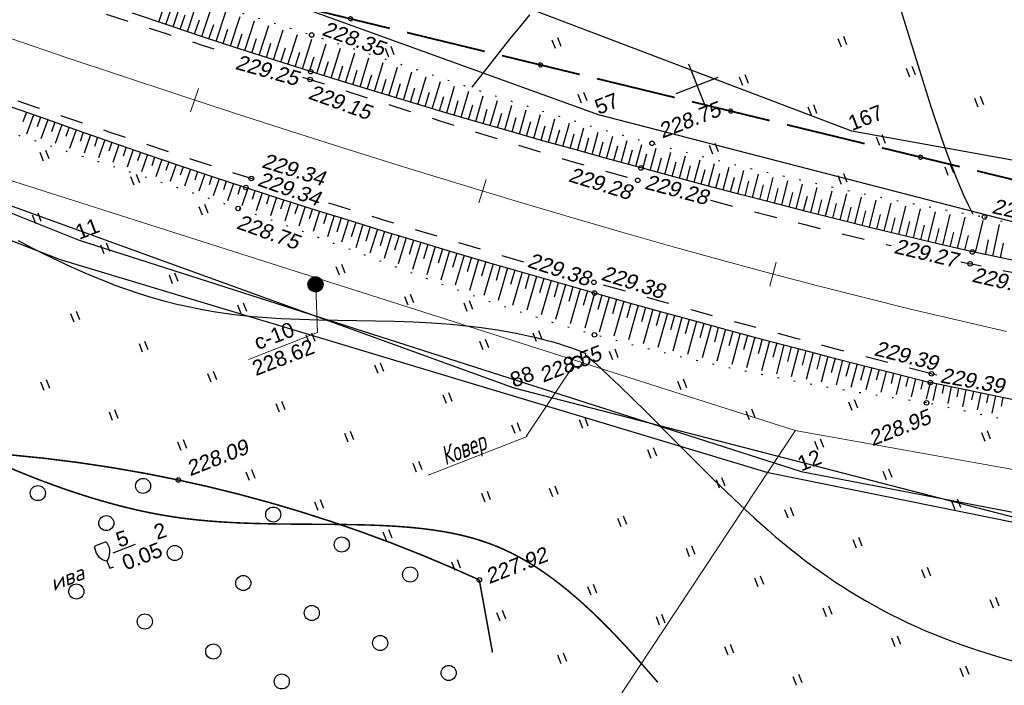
# Model space of a CAD drawing. Header units: millimetres. Extents: x -10 to 1169, y 1 to 1686.
# Tile 161 of 224: x 405 to 470, y 1103 to 1148. Entities that reach past the tile are written whole.
import ezdxf
from ezdxf.enums import TextEntityAlignment as Align
from ezdxf.lldxf.tags import DXFTag

# ---------------------------------------------------------------- set-up
doc = ezdxf.new("R2010")
doc.units = ezdxf.units.MM
for name, pattern in [('ADOT1', [1, 0, -1]), ('AHIDDEN1', [2, 0.5, -1.5]), ('AHIDDEN2', [3, 1.5, -1.5]), ('CONTI', [0]), ('PHANTOM2', [1.25, 0.625, -0.125, 0.125, -0.125, 0.125, -0.125])]:
    doc.linetypes.add(name, pattern=pattern)
for name, color, linetype in [('CONTURS', 7, 'Continuous'), ('COORDS', 7, 'Continuous'), ('GPR_PICK', 7, 'Continuous'), ('IZOLINES', 32, 'Continuous'), ('PDIGIT', 170, 'Continuous'), ('PICKETS', 7, 'Continuous'), ('ОБЪЕКТЫ_АВТОДОРОГ', 7, 'Continuous'), ('ПИКЕТЫ2', 4, 'Continuous'), ('УЧАСТКИ', 7, 'Continuous')]:
    doc.layers.add(name, color=color, linetype=linetype)
doc.layers.add('СВЯЗЬ', color=170, linetype='Связь', lineweight=30)
doc.styles.add('GPR', font='isocpeui.ttf', dxfattribs={"width": 0.8})
doc.styles.add('ITALICC', font='isocpeui.ttf', dxfattribs={"height": 2})
doc.styles.get("Standard").update_dxf_attribs({"font": 'arial.ttf'})
tags = doc.linetypes.add('газ', pattern='A,42.7,-5.08,["Г",Standard,S=2.54,R=0,X=-2.54,Y=-1.27],-3.81', length=51.59).pattern_tags.tags
tags[6] = DXFTag(74, 10)
doc.linetypes.add('Связь', pattern='A,12.5,[130,ltypeshp.shx,S=1,R=-30,X=0,Y=0.9],1,[130,ltypeshp.shx,S=1,R=-30,X=0,Y=0.9],1,[130,ltypeshp.shx,S=1,R=-30,X=0,Y=0.9],4.5', length=19)

# ---------------------------------------------------------------- blocks, each defined once
blk = doc.blocks.new('372')
at = {"layer": 'CONTURS'}
blk.add_circle((0, 0), 1, dxfattribs=at)
blk = doc.blocks.new('390_2')
at = {"layer": 'CONTURS', "color": 7}
for p, q in [((0.7, 3.47), (-0.69, 3.47)), ((0, 1.06), (0, 0.03)), ((0.02, 0), (0.58, 0))]:
    blk.add_line(p, q, dxfattribs=at)
at = {"layer": 'CONTURS', "color": 7, "linetype": 'Continuous'}
for centre, radius, start, end in [((1.01, 2.72), 1.95, 167.2459, 239.376), ((-19.94, 7.46), 19.52, 347.2459, 347.6983), ((-0.65, 3.26), 0.22, 101.9408, 167.6983), ((-0.69, 3.45), 0.0195, 90, 101.9408), ((-1.01, 2.72), 1.95, 300.624, 12.7541), ((0.65, 3.26), 0.22, 12.3017, 76.9673), ((19.94, 7.46), 19.52, 192.3017, 192.7541)]:
    blk.add_arc(centre, radius, start, end, dxfattribs=at)
blk = doc.blocks.new('401')
at = {"layer": 'CONTURS'}
for p, q in [((0, 0), (0, 1.2)), ((0.8, 0), (0.8, 1.2))]:
    blk.add_line(p, q, dxfattribs=at)
blk = doc.blocks.new('133')
at = {"layer": 'CONTURS', "color": 7, "linetype": 'Continuous', "const_width": 0.2}
for points in [[(-11, 0), (-2, 0)], [(0, 0), (9, 0)]]:
    blk.add_lwpolyline(points, dxfattribs=at)
at = {"layer": 'CONTURS', "color": 7, "linetype": 'Continuous', "const_width": 0.5}
blk.add_lwpolyline([(-6.79, 0, 1), (-6.29, 0, 1)], format="xyb", close=True, dxfattribs=at)
blk = doc.blocks.new('пкк')
at = {"layer": 'ОБЪЕКТЫ_АВТОДОРОГ', "lineweight": 15, "ltscale": 200}
blk.add_line((-0.011, -0.822), (-0.008, 0.805), dxfattribs=at)

msp = doc.modelspace()

# ---------------------------------------------------------------- hatches: boundary and pattern name
at = {"layer": 'ПИКЕТЫ2'}
h = msp.add_hatch(dxfattribs=at)
h.set_pattern_fill('ANSI31', color=0, scale=0.01, angle=21.3494687, style=0)
h.set_pattern_definition([(66.3494687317, (-1889688.580394, -1324986.67317), (-0.0290832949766, 0.0127367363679), [])])
h.paths.add_polyline_path([(424.57511, 1130.16514, 1), (423.64373, 1129.80108, 1)])

# ---------------------------------------------------------------- linework, layer by layer
at = {"color": 0}
msp.add_circle((424.10942, 1129.98311), 0.5, dxfattribs=at)
at = {"linetype": 'Continuous', "lineweight": 40}
msp.add_circle((441.43876, 1124.85916), 0.36213, dxfattribs=at)
at = {"layer": 'CONTURS', "lineweight": -2}
for p, q in [((413.73226, 1147.35671), (414.35681, 1149.20804)), ((414.67993, 1147.03745), (415.30832, 1148.91185)), ((414.2061, 1147.19708), (414.52485, 1148.14492)), ((415.62841, 1146.72061), (416.26089, 1148.61555)), ((416.57689, 1146.40376), (417.21318, 1148.3192)), ((415.15417, 1146.87903), (415.4714, 1147.82738)), ((416.10265, 1146.56219), (416.41857, 1147.51097)), ((417.52662, 1146.09071), (418.16379, 1148.02318)), ((418.47653, 1145.7782), (419.11503, 1147.72696)), ((417.05175, 1146.24724), (417.36594, 1147.1966)), ((418.00158, 1145.93445), (418.31382, 1146.88446)), ((419.42708, 1145.46761), (420.06457, 1147.42954)), ((420.37859, 1145.16001), (421.01556, 1147.13159)), ((421.33011, 1144.85241), (421.96586, 1146.83213)), ((418.95181, 1145.6229), (419.262, 1146.57358)), ((419.90284, 1145.31381), (420.21106, 1146.26512)), ((422.28322, 1144.54979), (422.91378, 1146.53186)), ((423.2365, 1144.24768), (423.86262, 1146.23072)), ((420.85435, 1145.00621), (421.16094, 1145.95805)), ((421.80667, 1144.7011), (422.11112, 1145.65363)), ((424.19045, 1143.94772), (424.80876, 1145.92472)), ((425.14531, 1143.65067), (425.75639, 1145.61823)), ((422.75986, 1144.39874), (423.06198, 1145.35201)), ((423.71347, 1144.0977), (424.01327, 1145.05171)), ((426.10036, 1143.35422), (426.70227, 1145.30772)), ((427.0565, 1143.06131), (427.6492, 1144.99499)), ((424.66788, 1143.79919), (424.96543, 1144.7539)), ((425.62283, 1143.50244), (425.91837, 1144.45777)), ((428.01264, 1142.7684), (428.59595, 1144.6811)), ((428.96984, 1142.47898), (429.54086, 1144.36542)), ((426.57843, 1143.20776), (426.87219, 1144.16364)), ((427.53457, 1142.91485), (427.82695, 1143.87116)), ((428.49124, 1142.62369), (428.78196, 1143.5805)), ((429.9272, 1142.19009), (430.48658, 1144.04948)), ((430.88525, 1141.90348), (431.43134, 1143.7331)), ((429.44852, 1142.33453), (429.73743, 1143.29189)), ((430.40622, 1142.04678), (430.69328, 1143.0047)), ((431.84377, 1141.61847), (432.37704, 1143.41637)), ((432.80264, 1141.33462), (433.32249, 1143.10094)), ((431.36451, 1141.76098), (431.6497, 1142.71945)), ((432.32321, 1141.47655), (432.60657, 1142.43556)), ((433.76228, 1141.05338), (434.26918, 1142.78595)), ((434.72194, 1140.77223), (435.21576, 1142.47204)), ((433.28246, 1141.194), (433.56404, 1142.15354)), ((434.24211, 1140.9128), (434.52201, 1141.87283)), ((435.68263, 1140.4946), (436.16456, 1142.16126)), ((436.64332, 1140.21698), (437.11349, 1141.85043)), ((404.96075, 1141.39051), (404.72925, 1140.73905)), ((405.43181, 1141.22287), (404.97306, 1139.93016)), ((405.90295, 1141.05547), (405.67573, 1140.41415)), ((435.20229, 1140.63342), (435.48067, 1141.59389)), ((436.16298, 1140.35579), (436.44018, 1141.3166)), ((437.12404, 1140.07947), (437.3998, 1141.0407)), ((437.60476, 1139.94196), (438.06331, 1141.54585)), ((438.56645, 1139.66783), (439.01407, 1141.24218)), ((406.3741, 1140.88807), (405.92397, 1139.61548)), ((406.84555, 1140.72156), (406.62262, 1140.0903)), ((407.31701, 1140.55504), (406.8754, 1139.30262)), ((407.78847, 1140.38852), (407.56982, 1139.76734)), ((438.08561, 1139.8049), (438.35979, 1140.76657)), ((439.04752, 1139.53155), (439.32012, 1140.49368)), ((439.52859, 1139.39527), (439.96561, 1140.94325)), ((440.49124, 1139.1245), (440.91935, 1140.64921)), ((441.45405, 1138.85434), (441.8731, 1140.35654)), ((408.25992, 1140.222), (407.82694, 1138.98971)), ((408.73181, 1140.05671), (408.51739, 1139.44509)), ((409.2037, 1139.89142), (408.77898, 1138.67722)), ((409.67566, 1139.72633), (409.46534, 1139.12368)), ((440.00991, 1139.25989), (440.28093, 1140.22246)), ((440.97264, 1138.98942), (441.24216, 1139.95241)), ((441.93582, 1138.72056), (442.20398, 1139.68394)), ((442.4176, 1138.58679), (442.83084, 1140.07466)), ((443.38114, 1138.31925), (443.78864, 1139.79276)), ((410.14762, 1139.56124), (409.73107, 1138.36486)), ((410.61989, 1139.39703), (410.41354, 1138.80275)), ((411.09216, 1139.23283), (410.68332, 1138.05207)), ((411.56471, 1139.06947), (411.36202, 1138.48249)), ((442.89937, 1138.45302), (443.16645, 1139.41669)), ((443.8633, 1138.18689), (444.12906, 1139.15093)), ((444.34547, 1138.05452), (444.74872, 1139.52207)), ((445.30987, 1137.79008), (445.71029, 1139.25524)), ((446.27482, 1137.52765), (446.67249, 1138.99318)), ((412.03727, 1138.9061), (411.63534, 1137.73894)), ((412.50995, 1138.74308), (412.31068, 1138.16263)), ((412.98263, 1138.58006), (412.58748, 1137.42543)), ((413.45589, 1138.41874), (413.25951, 1137.84328)), ((444.82767, 1137.9223), (445.09196, 1138.88674)), ((445.79234, 1137.65886), (446.05509, 1138.62373)), ((446.75745, 1137.39703), (447.01862, 1138.36232)), ((447.24009, 1137.2664), (447.63733, 1138.73898)), ((448.2057, 1137.00641), (448.60181, 1138.48583)), ((413.92915, 1138.25741), (413.53877, 1137.11023)), ((414.40241, 1138.09608), (414.20843, 1137.52435)), ((414.87566, 1137.93476), (414.49015, 1136.79499)), ((415.34958, 1137.77536), (415.15758, 1137.20561)), ((447.7229, 1137.13641), (447.98244, 1138.10214)), ((448.68879, 1136.87748), (448.94672, 1137.84365)), ((449.17189, 1136.74856), (449.56891, 1138.2401)), ((450.13817, 1136.49107), (450.53554, 1137.99449)), ((451.10525, 1136.23661), (451.50489, 1137.75584)), ((415.82349, 1137.61596), (415.44102, 1136.47675)), ((416.29754, 1137.45698), (416.10693, 1136.88716)), ((416.77159, 1137.298), (416.39163, 1136.15793)), ((417.24607, 1137.14029), (417.05638, 1136.56876)), ((449.65503, 1136.61981), (449.91141, 1137.58639)), ((450.62171, 1136.36384), (450.87667, 1137.33079)), ((451.58879, 1136.10939), (451.84262, 1137.07664)), ((452.07234, 1135.98216), (452.47455, 1137.5185)), ((453.04017, 1135.73058), (453.44455, 1137.28638)), ((454.00815, 1135.47952), (454.41585, 1137.05766)), ((417.72054, 1136.98257), (417.34178, 1135.83655)), ((418.19548, 1136.82625), (418.00591, 1136.25048)), ((418.67041, 1136.66993), (418.29091, 1135.51286)), ((419.14546, 1136.51394), (418.95535, 1135.93195)), ((452.55625, 1135.85637), (452.80866, 1136.82399)), ((453.52416, 1135.60505), (453.775, 1136.57308)), ((454.97663, 1135.23045), (455.38711, 1136.83189)), ((455.94548, 1134.9828), (456.36037, 1136.61171)), ((456.9146, 1134.73623), (457.33306, 1136.39223)), ((419.6205, 1136.35795), (419.23959, 1135.18707)), ((420.09629, 1136.20423), (419.9043, 1135.61204)), ((420.57207, 1136.05051), (420.18503, 1134.85264)), ((421.04785, 1135.89679), (420.85281, 1135.29111)), ((421.52364, 1135.74307), (421.13049, 1134.5182)), ((454.49239, 1135.35499), (454.7416, 1136.32344)), ((455.46105, 1135.10662), (455.70861, 1136.0755)), ((456.43004, 1134.85952), (456.67594, 1135.82881)), ((457.88432, 1134.49199), (458.30838, 1136.18056)), ((458.85408, 1134.24793), (459.28311, 1135.96901)), ((459.82465, 1134.0071), (460.26045, 1135.76409)), ((421.99994, 1135.59097), (421.80097, 1134.96874)), ((422.47625, 1135.43887), (422.07352, 1134.1748)), ((422.95275, 1135.28742), (422.74856, 1134.64429)), ((423.42926, 1135.13596), (423.0152, 1133.82751)), ((457.39946, 1134.61411), (457.64374, 1135.58382)), ((458.3692, 1134.36996), (458.61192, 1135.34006)), ((459.33936, 1134.12752), (459.58067, 1135.09797)), ((460.79521, 1133.76627), (461.23812, 1135.56086)), ((461.76645, 1133.52814), (462.21578, 1135.36246)), ((462.73785, 1133.29072), (463.19486, 1135.16786)), ((423.90598, 1134.98516), (423.69595, 1134.31909)), ((424.3827, 1134.83435), (423.95666, 1133.47854)), ((424.85988, 1134.68505), (424.64307, 1133.99296)), ((425.33707, 1134.53575), (424.89586, 1133.12319)), ((460.30993, 1133.88669), (460.5501, 1134.85742)), ((461.28083, 1133.6472), (461.51959, 1134.61828)), ((463.7097, 1133.05509), (464.17364, 1134.97578)), ((464.68193, 1132.82109), (465.15467, 1134.78969)), ((465.65438, 1132.58798), (466.13521, 1134.60381)), ((466.62744, 1132.35739), (467.11922, 1134.42605)), ((425.81426, 1134.38644), (425.51693, 1133.43167)), ((426.29145, 1134.23714), (425.83519, 1132.76778)), ((426.7692, 1134.08966), (426.47358, 1133.13435)), ((427.24696, 1133.94218), (426.77434, 1132.40983)), ((427.72478, 1133.79492), (427.4309, 1132.83908)), ((462.25215, 1133.40943), (462.48938, 1134.38088)), ((463.22378, 1133.1729), (463.45944, 1134.14474)), ((464.19582, 1132.93809), (464.42996, 1133.91029)), ((467.81115, 1132.10143), (468.3139, 1134.22292)), ((468.96528, 1131.84165), (469.40455, 1133.94405)), ((428.2026, 1133.64766), (427.71316, 1132.05088)), ((428.68071, 1133.50134), (428.38856, 1132.54497)), ((429.15882, 1133.35501), (428.65249, 1131.69205)), ((429.63724, 1133.20969), (429.34676, 1132.25281)), ((465.16816, 1132.70454), (465.40091, 1133.67707)), ((466.14091, 1132.47269), (466.37256, 1133.44549)), ((467.11396, 1132.2421), (467.3449, 1133.21507)), ((430.11565, 1133.06437), (429.592, 1131.33439)), ((430.59411, 1132.91917), (430.30522, 1131.96181)), ((431.07256, 1132.77398), (430.53181, 1130.9766)), ((431.55153, 1132.63049), (431.26411, 1131.67268)), ((432.0305, 1132.48699), (431.47263, 1130.62331)), ((468.47585, 1131.94391), (468.68037, 1132.92277)), ((469.45471, 1131.73939), (469.65923, 1132.71825)), ((432.50946, 1132.3435), (432.22335, 1131.3853)), ((432.98843, 1132.2), (432.41405, 1130.27174)), ((433.46774, 1132.05764), (433.183, 1131.09904)), ((433.94704, 1131.91528), (433.35671, 1129.92237)), ((434.42652, 1131.77351), (434.14317, 1130.81449)), ((434.906, 1131.63173), (434.30175, 1129.58155)), ((435.3856, 1131.49035), (435.10359, 1130.53094)), ((435.86519, 1131.34898), (435.24709, 1129.24061)), ((436.34514, 1131.20881), (436.0644, 1130.24903)), ((436.8251, 1131.06865), (436.19544, 1128.91121)), ((437.30505, 1130.92849), (437.02546, 1129.96837)), ((437.785, 1130.78832), (437.14509, 1128.58604)), ((438.26532, 1130.64941), (437.98695, 1129.68893)), ((438.74563, 1130.5105), (438.09666, 1128.26557)), ((439.22602, 1130.37184), (438.94892, 1129.411)), ((439.70641, 1130.23317), (439.0526, 1127.96072)), ((440.18697, 1130.0951), (439.91114, 1129.13389)), ((440.66752, 1129.95703), (440.00887, 1127.65576)), ((441.14831, 1129.81976), (440.87375, 1128.85819)), ((441.6291, 1129.68249), (440.97031, 1127.36981)), ((442.10989, 1129.54523), (441.83658, 1128.58331)), ((442.59068, 1129.40798), (441.93379, 1127.09012)), ((443.07188, 1129.27216), (442.79978, 1128.30989)), ((443.55308, 1129.13633), (442.89838, 1126.8159)), ((444.03428, 1129.00051), (443.76331, 1128.03792)), ((444.51548, 1128.86469), (443.8673, 1126.55688)), ((444.99699, 1128.72999), (444.72727, 1127.76705)), ((445.47851, 1128.59529), (444.83681, 1126.29809)), ((445.96015, 1128.46104), (445.69175, 1127.49773)), ((446.44179, 1128.3268), (445.80955, 1126.05168)), ((446.92361, 1128.1932), (446.65658, 1127.22951)), ((447.40543, 1128.0596), (446.78257, 1125.8052)), ((447.88751, 1127.92694), (447.62185, 1126.96287)), ((448.36959, 1127.79428), (447.75801, 1125.56895)), ((448.85172, 1127.66178), (448.58741, 1126.69734)), ((449.33384, 1127.52929), (448.73426, 1125.33524)), ((449.81635, 1127.39821), (449.55333, 1126.43342)), ((450.29887, 1127.26712), (449.71192, 1125.10885)), ((450.78138, 1127.13604), (450.51954, 1126.17093)), ((451.26389, 1127.00496), (450.69097, 1124.88799)), ((451.74675, 1126.87515), (451.4862, 1125.90969)), ((452.2296, 1126.74534), (451.6715, 1124.67131)), ((452.71254, 1126.61584), (452.45334, 1125.65002)), ((453.19548, 1126.48634), (452.65399, 1124.46314)), ((453.67863, 1126.35764), (453.4208, 1125.39145)), ((454.16178, 1126.22894), (453.63697, 1124.25625)), ((454.64514, 1126.10102), (454.38869, 1125.13447)), ((455.1285, 1125.97311), (454.62254, 1124.06085)), ((455.61195, 1125.84551), (455.35684, 1124.8786)), ((456.0954, 1125.71792), (455.60809, 1123.86545)), ((456.57917, 1125.59159), (456.32535, 1124.62434)), ((457.06295, 1125.46525), (456.59597, 1123.68119)), ((457.54673, 1125.33892), (457.29408, 1124.37136)), ((458.0305, 1125.21259), (457.58408, 1123.49865)), ((458.51465, 1125.08769), (458.26327, 1124.1198)), ((458.9988, 1124.96279), (458.57445, 1123.3241)), ((459.48299, 1124.83804), (459.23292, 1123.86981)), ((459.96718, 1124.71329), (459.56566, 1123.15429)), ((460.45161, 1124.5895), (460.20289, 1123.62093)), ((460.93604, 1124.46571), (460.55815, 1122.9895)), ((461.42064, 1124.34255), (461.23789, 1123.62676)), ((461.90523, 1124.21939), (461.55213, 1122.83246)), ((462.38995, 1124.0967), (462.21962, 1123.42582)), ((462.87466, 1123.97402), (462.54648, 1122.67743)), ((463.35966, 1123.85245), (463.20219, 1123.22887)), ((463.84465, 1123.73088), (463.54298, 1122.53317)), ((464.32965, 1123.6093), (464.18537, 1123.03518)), ((464.81464, 1123.48773), (464.53922, 1122.38896)), ((465.22005, 1123.40331), (464.99023, 1122.29787)), ((465.70959, 1123.30153), (465.5943, 1122.74703)), ((466.19912, 1123.19976), (465.96781, 1122.08719)), ((466.68865, 1123.09798), (466.57263, 1122.53992)), ((467.17818, 1122.99621), (466.9454, 1121.87652)), ((467.66772, 1122.89443), (467.55095, 1122.33281)), ((468.15725, 1122.79266), (467.92298, 1121.66584)), ((468.64678, 1122.69088), (468.52928, 1122.12569)), ((469.13631, 1122.58911), (468.90056, 1121.45517)), ((469.62584, 1122.48734), (469.5076, 1121.91858))]:
    msp.add_line(p, q, dxfattribs=at)
at = {"layer": 'CONTURS', "color": 1, "linetype": 'газ', "lineweight": 15}
for p, q in [((387.7894, 1142.0174), (455.8683, 1120.29855)), ((455.8683, 1120.29855), (545.30849, 1104.26231))]:
    msp.add_line(p, q, dxfattribs=at)
at = {"layer": 'CONTURS', "linetype": 'CONTI', "lineweight": 15}
for p, q in [((424.23913, 1126.79848), (424.13193, 1129.83182)), ((419.67159, 1125.01312), (424.23913, 1126.79848)), ((441.19169, 1124.6159), (438.06193, 1119.89817))]:
    msp.add_line(p, q, dxfattribs=at)
at = {"layer": 'CONTURS', "color": 0, "linetype": 'CONTI', "lineweight": 15}
for p, q in [((455.86317, 1120.27153), (441.88027, 1099.14002)), ((438.11331, 1119.91363), (431.56608, 1117.35446))]:
    msp.add_line(p, q, dxfattribs=at)
at = {"layer": 'CONTURS', "linetype": 'ADOT1', "flags": 128}
for points in [[(377.76869, 1162.51441), (378.80038, 1162.09732), (381.2259, 1161.13156), (383.65594, 1160.1788), (386.09051, 1159.23904), (388.5296, 1158.31228), (390.97323, 1157.39852), (393.42137, 1156.49776), (395.87405, 1155.61), (398.33125, 1154.73524), (400.79297, 1153.87347), (403.08302, 1153.09033), (405.37961, 1152.32595), (407.68161, 1151.5771), (409.98788, 1150.84053), (412.2973, 1150.11298), (414.60872, 1149.39121), (416.92101, 1148.67198), (419.23305, 1147.95202), (421.54368, 1147.2281), (423.85179, 1146.49697), (426.10214, 1145.76914), (428.34871, 1145.02719), (430.59317, 1144.27733), (432.83719, 1143.52574), (435.08243, 1142.77864), (437.33056, 1142.04222), (439.58324, 1141.32268), (441.84213, 1140.62623), (444.1089, 1139.95907), (446.38522, 1139.32739), (448.56412, 1138.75333), (450.74817, 1138.19839), (452.93737, 1137.66257), (455.13173, 1137.14588), (457.33123, 1136.6483), (459.53588, 1136.16985), (461.74568, 1135.71053), (463.96063, 1135.27032), (466.18073, 1134.84924), (468.40598, 1134.44728)], [(464.56289, 1122.13423), (462.32891, 1122.45769), (460.10281, 1122.80947), (457.8846, 1123.18955), (455.67426, 1123.59795), (453.47182, 1124.03465), (451.27725, 1124.49967), (449.09057, 1124.993), (446.91177, 1125.51463), (444.74086, 1126.06458), (442.57783, 1126.64284), (440.17949, 1127.33906), (437.79889, 1128.09822), (435.43261, 1128.90844), (433.07728, 1129.75783), (430.72949, 1130.63454), (428.38585, 1131.52667), (426.04297, 1132.42237), (423.69746, 1133.30974), (421.34592, 1134.17693), (418.98497, 1135.01205), (416.78241, 1135.76319), (414.57597, 1136.50319), (412.36676, 1137.23521), (410.15588, 1137.96242), (407.94444, 1138.68796), (405.73354, 1139.415), (403.52429, 1140.1467), (401.31781, 1140.88622), (399.11518, 1141.63671), (396.91752, 1142.40135), (394.49315, 1143.25957), (392.07169, 1144.12607), (389.65315, 1145.00083), (387.23752, 1145.88385), (384.82482, 1146.77513), (382.41503, 1147.67468), (380.00815, 1148.5825), (377.6042, 1149.49857), (375.20316, 1150.42292), (372.80504, 1151.35552)], [(468.40598, 1134.44728), (470.86878, 1133.84075), (473.33349, 1133.24326), (475.8001, 1132.65482), (478.26862, 1132.07544), (480.73905, 1131.50511), (483.21138, 1130.94382), (485.68562, 1130.39159), (488.16176, 1129.84841), (490.63981, 1129.31428), (493.11976, 1128.7892), (495.41347, 1128.31234), (497.70909, 1127.84376), (500.0065, 1127.38321), (502.30557, 1126.93048), (504.60619, 1126.48532), (506.90824, 1126.0475), (509.2116, 1125.61679), (511.51614, 1125.19295), (513.82176, 1124.77577), (516.12833, 1124.36499), (518.41317, 1123.95862), (520.69847, 1123.54963), (522.98455, 1123.14206), (525.27173, 1122.73996), (527.56032, 1122.34739), (529.85066, 1121.96838), (532.14306, 1121.60698), (534.43785, 1121.26725), (536.73534, 1120.95323), (539.03586, 1120.66898), (541.78437, 1120.36363), (544.53611, 1120.0872), (547.2911, 1119.83969), (550.04933, 1119.62111), (552.81081, 1119.43144), (555.57552, 1119.2707), (558.34348, 1119.13888), (561.11468, 1119.03598), (563.88912, 1118.962), (566.66681, 1118.91694)]]:
    msp.add_lwpolyline(points, dxfattribs=at)
at = {"layer": 'CONTURS', "linetype": 'AHIDDEN2', "flags": 128}
for points in [[(420.07259, 1136.92081), (419.85442, 1136.99033), (417.49838, 1137.74933), (415.14437, 1138.51545), (412.79261, 1139.28902), (410.44332, 1140.07036), (408.09669, 1140.85979), (405.75294, 1141.65765), (403.41227, 1142.46424), (401.07491, 1143.2799), (398.74105, 1144.10494), (396.41091, 1144.9397), (394.1398, 1145.76364), (391.87177, 1146.59612), (389.60681, 1147.43713), (387.34493, 1148.28668), (385.08613, 1149.14476), (382.8304, 1150.01137), (380.57775, 1150.88652), (378.3955, 1151.74375)], [(404.55178, 1149.7749), (404.72541, 1149.71589), (407.09558, 1148.92223), (409.46903, 1148.13792), (411.84525, 1147.36164), (414.22373, 1146.59205), (416.60397, 1145.82782), (418.72361, 1145.15122)], [(423.2513, 1143.71237), (423.75021, 1143.55403), (425.91359, 1142.86592), (428.07671, 1142.17605), (430.2402, 1141.48677), (432.40466, 1140.8004), (434.57069, 1140.11928), (436.73892, 1139.44575), (438.90995, 1138.78212), (441.08438, 1138.13075), (443.26283, 1137.49396), (445.44591, 1136.87407), (445.71383, 1136.79998)], [(437.90888, 1131.45917), (435.71305, 1132.10581), (433.4409, 1132.78228), (431.17078, 1133.46566), (428.9028, 1134.15606), (426.63706, 1134.85362), (424.48068, 1135.52511)], [(450.27006, 1135.55725), (452.01534, 1135.09421), (454.21156, 1134.52385), (456.41098, 1133.96495), (458.61361, 1133.41752), (460.81944, 1132.88155), (462.21532, 1132.55012)], [(466.8414, 1131.4816), (467.45614, 1131.34242)], [(464.90026, 1124.05914), (462.65588, 1124.63555), (460.41336, 1125.21847), (458.17272, 1125.80792), (455.93395, 1126.40389), (453.69704, 1127.00638), (451.46201, 1127.61539), (449.22886, 1128.23093), (446.99757, 1128.85299), (444.76815, 1129.48157), (442.54061, 1130.11667), (442.30951, 1130.18328)]]:
    msp.add_lwpolyline(points, dxfattribs=at)
at = {"layer": 'CONTURS', "linetype": 'Continuous', "flags": 128}
for points in [[(467.60049, 1132.1268), (465.39763, 1132.64883), (463.19687, 1133.17853), (460.99821, 1133.7159), (458.80163, 1134.26095), (456.60715, 1134.81367), (454.41475, 1135.37407), (452.22445, 1135.94214), (450.03624, 1136.51788), (447.85013, 1137.1013), (445.6661, 1137.69239), (443.46808, 1138.29511), (441.27175, 1138.90495), (439.0773, 1139.52221), (436.8849, 1140.14716), (434.69475, 1140.78009), (432.50703, 1141.42126), (430.32194, 1142.07097), (428.13964, 1142.72949), (425.96034, 1143.39711), (423.78421, 1144.0741), (421.41758, 1144.82413), (419.05512, 1145.58785), (416.69642, 1146.36383), (414.34111, 1147.15063), (411.9888, 1147.94683)], [(403.9636, 1141.74536), (406.1753, 1140.95829), (408.38883, 1140.17647), (410.60462, 1139.40137), (412.8231, 1138.63444), (415.04469, 1137.87714), (417.26984, 1137.13091), (419.49896, 1136.39722), (421.79323, 1135.65597), (424.09125, 1134.92554), (426.39277, 1134.20543), (428.69751, 1133.49514), (431.00522, 1132.79416), (433.31563, 1132.10198), (435.62848, 1131.41811), (437.94351, 1130.74203), (440.26045, 1130.07325), (442.57905, 1129.41126), (444.79365, 1128.78617), (447.01032, 1128.16834), (449.22905, 1127.55776), (451.44984, 1126.95444), (453.67269, 1126.35838), (455.89762, 1125.76957), (458.1246, 1125.18802), (460.35365, 1124.61372), (462.58476, 1124.04669), (464.81794, 1123.48691)]]:
    msp.add_lwpolyline(points, dxfattribs=at)
at = {"layer": 'CONTURS', "linetype": 'Continuous'}
for points in [[(566.65983, 1117.23176), (538.8743, 1118.54973), (515.67292, 1122.09653), (492.20433, 1126.9862), (467.60049, 1132.1268)], [(565.8585, 1108.18738), (537.53268, 1109.61305), (513.28202, 1113.33916), (489.74754, 1118.304), (464.81794, 1123.48691)]]:
    msp.add_lwpolyline(points, dxfattribs=at)
at = {"layer": 'CONTURS', "linetype": 'AHIDDEN2'}
for points in [[(491.92553, 1126.27735), (491.68417, 1126.3255), (467.45614, 1131.34242)], [(464.90026, 1124.05914), (465.25969, 1123.98279)]]:
    msp.add_lwpolyline(points, dxfattribs=at)
at = {"layer": 'CONTURS', "linetype": 'ADOT1'}
msp.add_lwpolyline([(565.24543, 1106.0366), (537.50367, 1107.7947), (512.48493, 1112.15361), (489.727, 1116.71122), (464.56289, 1122.13423)], dxfattribs=at)
at = {"layer": 'CONTURS', "linetype": 'AHIDDEN1', "const_width": 0.1, "flags": 128}
msp.add_lwpolyline([(434.95467, 1110.4064), (433.00466, 1111.27435), (431.04511, 1112.09649), (429.07605, 1112.87282), (427.09745, 1113.60333), (425.10933, 1114.28803), (423.11168, 1114.92692), (421.1045, 1115.51999), (419.0878, 1116.06725), (417.06156, 1116.56869), (415.02581, 1117.02433), (412.83642, 1117.46122), (410.63613, 1117.84564), (408.42492, 1118.17758), (406.2028, 1118.45704), (403.96976, 1118.68402), (401.72581, 1118.85852), (399.47095, 1118.98054), (397.20518, 1119.05008), (394.92849, 1119.06714), (392.64089, 1119.03173)], dxfattribs=at)
at = {"layer": 'CONTURS'}
msp.add_lwpolyline([(410.71981, 1112.20719), (412.19835, 1112.76393)], dxfattribs=at)
at = {"layer": 'CONTURS', "linetype": 'AHIDDEN1', "const_width": 0.1}
msp.add_lwpolyline([(434.95467, 1110.4064), (435.8286, 1105.5991)], dxfattribs=at)
at = {"layer": 'COORDS', "lineweight": -2}
for p, q in [((449.92962, 1141.7661), (448.83746, 1144.56023)), ((447.98647, 1142.61708), (450.78061, 1143.70925))]:
    msp.add_line(p, q, dxfattribs=at)
at = {"layer": 'IZOLINES'}
for points in [[(467.65589, 1134.61351), (467.34989, 1135.21788), (467.06531, 1135.83242), (466.53858, 1137.07936), (466.34244, 1137.57696), (466.3545, 1137.553), (465.96015, 1138.59361), (465.5865, 1139.64173), (464.87895, 1141.75129), (464.20637, 1143.87211), (462.88979, 1148.12275)], [(438.28167, 1147.82494), (437.6147, 1147.02617), (436.95923, 1146.21802), (435.67081, 1144.58389), (434.45604, 1143.03532), (434.4549, 1143.03388), (434.4549, 1143.03388), (434.4549, 1143.03388), (434.45489, 1143.03388), (434.45489, 1143.03388), (434.45489, 1143.03387), (434.45489, 1143.03387)], [(404.41609, 1132.89789), (405.28262, 1132.43453), (406.15675, 1131.98594), (407.03866, 1131.55311), (407.92851, 1131.13718), (408.82643, 1130.73939), (409.73254, 1130.36108), (410.68805, 1129.9882), (410.69728, 1129.98474), (410.69728, 1129.98474), (410.69728, 1129.98473), (410.69729, 1129.98473), (410.69687, 1129.98449), (411.52941, 1129.68277), (412.36844, 1129.40016), (413.2139, 1129.13812), (414.06552, 1128.89767), (414.92292, 1128.67964), (415.7856, 1128.48464), (416.62969, 1128.31721), (417.47867, 1128.17151), (417.47932, 1128.1714), (417.47925, 1128.17109), (418.09736, 1128.07911), (418.71689, 1127.99767), (419.33762, 1127.92661), (419.95934, 1127.86531), (420.58184, 1127.81306), (421.20494, 1127.76907), (421.82849, 1127.7325), (423.07639, 1127.67802), (424.3249, 1127.64226), (426.82247, 1127.59779), (428.07125, 1127.5753), (429.3198, 1127.54412), (430.56782, 1127.4984), (431.81479, 1127.43265), (432.43769, 1127.39063), (433.06007, 1127.34168), (433.68176, 1127.28521), (434.30262, 1127.22059), (434.92246, 1127.14726), (435.54108, 1127.06461), (436.15822, 1126.97207), (436.77363, 1126.86902), (437.38698, 1126.75485), (437.99794, 1126.62891), (438.60609, 1126.49051), (439.21095, 1126.33889), (439.81196, 1126.17315), (440.19945, 1126.05758), (440.57157, 1125.93962), (440.56739, 1125.94099), (440.93063, 1125.81875), (441.29144, 1125.68969), (441.64751, 1125.55413), (441.99981, 1125.4113), (442.00014, 1125.41242)], [(441.96917, 1125.34646), (442.50621, 1124.87626), (443.03551, 1124.39743), (443.55908, 1123.91238), (444.21654, 1123.28971), (444.22687, 1123.27983), (444.22687, 1123.27983), (444.22688, 1123.27982), (444.22688, 1123.27981), (444.22591, 1123.28178), (445.1228, 1122.4112), (446.01153, 1121.53234), (447.77443, 1119.76008), (449.53631, 1117.98684), (450.42373, 1117.10674), (451.3191, 1116.23481), (452.22508, 1115.37403), (453.14421, 1114.5275), (454.07887, 1113.69844), (454.55274, 1113.29145), (455.03131, 1112.89004), (455.51481, 1112.49464), (456.00343, 1112.10566), (456.49735, 1111.72352), (456.99674, 1111.34863), (457.5017, 1110.98137), (458.01233, 1110.62214), (458.50155, 1110.28939), (458.99403, 1109.96566), (458.99298, 1109.96497), (459.52139, 1109.63134), (460.05482, 1109.30593), (460.59379, 1108.98991), (461.13813, 1108.6834), (461.68768, 1108.38647), (462.24223, 1108.09913), (462.80155, 1107.82134), (463.3654, 1107.55302), (463.93354, 1107.29405), (464.5057, 1107.04425), (465.08165, 1106.80345), (465.66113, 1106.57143), (466.24391, 1106.34794), (466.82976, 1106.13276), (467.41845, 1105.92561), (468.00978, 1105.72623), (469.1994, 1105.34969), (470.39719, 1105.0008)]]:
    msp.add_lwpolyline(points, dxfattribs=at)
at = {"layer": 'IZOLINES', "const_width": 0.1}
msp.add_lwpolyline([(403.94111, 1117.79606), (404.59757, 1117.5225), (405.25718, 1117.25673), (405.91995, 1116.99903), (406.58585, 1116.74968), (407.25488, 1116.50898), (407.92702, 1116.27725), (408.60224, 1116.05485), (409.28054, 1115.84218), (409.96187, 1115.63968), (410.64623, 1115.44788), (411.28527, 1115.27965), (412.23843, 1115.04925), (412.74248, 1114.93787), (413.12564, 1114.8583), (413.89442, 1114.7125), (414.66634, 1114.5854), (415.44097, 1114.4773), (416.21777, 1114.38734), (416.99617, 1114.31376), (417.77572, 1114.25457), (418.55604, 1114.20787), (419.33689, 1114.17187), (420.11806, 1114.14493), (421.68085, 1114.11205), (423.8889, 1114.09337), (423.85056, 1114.09382), (425.4508, 1114.08281), (427.05079, 1114.0582), (427.85053, 1114.03563), (428.64987, 1114.00322), (429.44854, 1113.95848), (430.24609, 1113.89874), (431.04193, 1113.82108), (431.83517, 1113.72232), (432.62464, 1113.599), (433.01756, 1113.52696), (433.40896, 1113.44736), (433.79855, 1113.35967), (434.18604, 1113.26341), (434.57107, 1113.15808), (434.95326, 1113.04323), (435.33223, 1112.91848), (435.67583, 1112.79545), (436.01506, 1112.66427), (436.01477, 1112.66428), (436.53234, 1112.44487), (437.04078, 1112.20576), (437.53979, 1111.94816), (438.02928, 1111.67339), (438.50933, 1111.38285), (438.98013, 1111.07788), (439.44194, 1110.75975), (439.89507, 1110.42961), (440.33989, 1110.08855), (440.77678, 1109.73754), (441.20613, 1109.37748), (441.62836, 1109.00921), (442.04389, 1108.6335), (442.45315, 1108.25104), (442.85658, 1107.8625), (443.64752, 1107.06959), (444.18466, 1106.50956), (444.6855, 1105.97335), (444.67824, 1105.98119), (445.22668, 1105.38043), (446.3063, 1104.1636), (446.77953, 1103.61941)], dxfattribs=at)
at = {"layer": 'PICKETS', "color": 7, "lineweight": -2}
for centre in [(423.85179, 1146.49697), (423.78421, 1144.0741), (423.75021, 1143.55403), (446.38522, 1139.32739), (445.6661, 1137.69239), (419.85442, 1136.99033), (419.49896, 1136.39722), (445.44591, 1136.87407), (418.98497, 1135.01205), (468.40598, 1134.44728), (467.60049, 1132.1268), (467.45614, 1131.34242), (442.54061, 1130.11667), (442.57905, 1129.41126), (442.57783, 1126.64284), (464.90026, 1124.05914), (464.81794, 1123.48691), (464.56289, 1122.13423), (415.02581, 1117.02433), (434.95467, 1110.4064)]:
    msp.add_circle(centre, 0.15, dxfattribs=at)
at = {"layer": 'ОБЪЕКТЫ_АВТОДОРОГ', "color": 0, "linetype": 'PHANTOM2', "lineweight": 15, "ltscale": 200}
msp.add_lwpolyline([(404.00964, 1146.23879), (407.59634, 1145.01954), (411.26425, 1143.78826), (414.98965, 1142.55362), (418.74885, 1141.32433), (422.51815, 1140.10909), (426.27557, 1138.91585), (430.00608, 1137.74966), (433.69639, 1136.61481), (437.33318, 1135.51562), (440.90318, 1134.45639), (444.39306, 1133.44143), (447.78953, 1132.47503), (451.0793, 1131.56152), (454.25845, 1130.70251), (457.3606, 1129.88893), (460.42877, 1129.10903), (463.50597, 1128.35106), (466.63522, 1127.60327), (469.85953, 1126.85392)], dxfattribs=at)
at = {"layer": 'СВЯЗЬ', "linetype": 'Связь', "lineweight": 30}
msp.add_lwpolyline([(616.9123, 1103.12252), (569.8256, 1099.02841), (568.28017, 1098.86239), (514.39182, 1105.28502), (454.08462, 1117.49511), (407.21441, 1131.60149), (298.78218, 1173.78217), (264.50484, 1188.19206), (215.39982, 1213.15052), (138.06869, 1251.95366), (98.97523, 1260.9492), (66.43231, 1260.92822), (10.51992, 1246.50892)], dxfattribs=at)
at = {"layer": 'УЧАСТКИ', "color": 6, "linetype": 'Continuous', "lineweight": -2}
for p, q in [((459.62893, 1140.13527), (381.14502, 1169.9637)), ((442.8463, 1141.20916), (378.65299, 1164.46547)), ((371.11758, 1147.8399), (408.45406, 1132.91963)), ((370.82267, 1147.18923), (437.24407, 1123.12892)), ((496.4083, 1127.34747), (442.8463, 1141.20916)), ((541.79955, 1125.26983), (459.62893, 1140.13527)), ((408.45406, 1132.91963), (456.26813, 1117.58424)), ((437.24407, 1123.12892), (492.95582, 1108.71174)), ((456.26813, 1117.58424), (511.87354, 1106.87264))]:
    msp.add_line(p, q, dxfattribs=at)

# ---------------------------------------------------------------- block references
at = {"layer": 'CONTURS', "lineweight": -2}
for name, p, xscale, yscale, zscale, rotation in [('133', (430.16587, 1146.66325), 0.5884778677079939, 0.5, 0.5884778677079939, 346.3523038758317), ('401', (440.00792, 1145.60302), 0.4999999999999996, 0.4999999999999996, 0.4999999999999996, 21.3494687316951), ('401', (458.9266, 1145.69798), 0.4999999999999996, 0.4999999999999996, 0.4999999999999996, 21.3494687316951), ('401', (428.95426, 1145.04025), 0.4999999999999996, 0.4999999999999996, 0.4999999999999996, 21.3494687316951), ('133', (442.74684, 1143.6085), 0.5884778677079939, 0.5, 0.5884778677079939, 346.3523038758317), ('401', (463.46061, 1143.71236), 0.4999999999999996, 0.4999999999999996, 0.4999999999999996, 21.3494687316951), ('401', (452.40696, 1143.14959), 0.4999999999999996, 0.4999999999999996, 0.4999999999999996, 21.3494687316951), ('401', (441.71895, 1141.98982), 0.4999999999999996, 0.4999999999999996, 0.4999999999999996, 21.3494687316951), ('133', (455.32781, 1140.55376), 0.5884778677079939, 0.5, 0.5884778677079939, 346.3523038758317), ('401', (467.99463, 1141.72673), 0.4999999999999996, 0.4999999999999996, 0.4999999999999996, 21.3494687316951), ('401', (456.94097, 1141.16397), 0.4999999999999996, 0.4999999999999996, 0.4999999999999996, 21.3494687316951), ('401', (461.47499, 1139.17834), 0.4999999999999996, 0.4999999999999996, 0.4999999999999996, 21.3494687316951), ('401', (450.42133, 1138.61558), 0.4999999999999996, 0.4999999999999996, 0.4999999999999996, 21.3494687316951), ('133', (467.90877, 1137.49901), 0.5884778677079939, 0.5, 0.5884778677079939, 346.3523038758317), ('401', (406.10486, 1138.14831), 0.4999999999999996, 0.4999999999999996, 0.4999999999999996, 21.3494687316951), ('401', (466.009, 1137.19271), 0.4999999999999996, 0.4999999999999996, 0.4999999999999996, 21.3494687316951), ('401', (412.09988, 1136.54646), 0.4999999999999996, 0.4999999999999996, 0.4999999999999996, 21.3494687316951), ('401', (458.93832, 1136.60688), 0.4999999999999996, 0.4999999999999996, 0.4999999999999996, 21.3494687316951), ('401', (416.6339, 1134.56083), 0.4999999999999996, 0.4999999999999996, 0.4999999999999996, 21.3494687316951), ('401', (405.58024, 1133.99807), 0.4999999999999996, 0.4999999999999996, 0.4999999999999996, 21.3494687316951), ('401', (410.11426, 1132.01244), 0.4999999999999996, 0.4999999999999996, 0.4999999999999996, 21.3494687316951), ('401', (425.70193, 1130.58958), 0.4999999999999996, 0.4999999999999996, 0.4999999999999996, 21.3494687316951), ('401', (414.64827, 1130.02681), 0.4999999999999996, 0.4999999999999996, 0.4999999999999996, 21.3494687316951), ('401', (430.23594, 1128.60395), 0.4999999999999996, 0.4999999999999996, 0.4999999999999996, 21.3494687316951), ('401', (419.18229, 1128.04119), 0.4999999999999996, 0.4999999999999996, 0.4999999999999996, 21.3494687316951), ('401', (434.15994, 1128.18144), 0.4999999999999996, 0.4999999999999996, 0.4999999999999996, 21.3494687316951), ('401', (408.12863, 1127.47843), 0.4999999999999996, 0.4999999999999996, 0.4999999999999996, 21.3494687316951), ('401', (423.7163, 1126.05556), 0.4999999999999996, 0.4999999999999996, 0.4999999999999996, 21.3494687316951), ('401', (438.74457, 1126.19543), 0.4999999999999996, 0.4999999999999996, 0.4999999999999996, 21.3494687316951), ('401', (412.66264, 1125.4928), 0.4999999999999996, 0.4999999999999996, 0.4999999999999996, 21.3494687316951), ('401', (435.20626, 1125.63691), 0.4999999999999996, 0.4999999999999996, 0.4999999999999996, 21.3494687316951), ('401', (443.78548, 1124.97898), 0.4999999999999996, 0.4999999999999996, 0.4999999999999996, 21.3494687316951), ('401', (428.25031, 1124.06994), 0.4999999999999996, 0.4999999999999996, 0.4999999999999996, 21.3494687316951), ('401', (417.19666, 1123.50717), 0.4999999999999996, 0.4999999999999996, 0.4999999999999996, 21.3494687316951), ('401', (406.143, 1122.94441), 0.4999999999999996, 0.4999999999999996, 0.4999999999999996, 21.3494687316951), ('401', (448.31949, 1122.99335), 0.4999999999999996, 0.4999999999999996, 0.4999999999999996, 21.3494687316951), ('401', (432.78433, 1122.08431), 0.4999999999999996, 0.4999999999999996, 0.4999999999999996, 21.3494687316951), ('401', (421.73067, 1121.52155), 0.4999999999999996, 0.4999999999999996, 0.4999999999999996, 21.3494687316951), ('401', (459.63801, 1121.6301), 0.4999999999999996, 0.4999999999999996, 0.4999999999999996, 21.3494687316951), ('401', (410.67702, 1120.95879), 0.4999999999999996, 0.4999999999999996, 0.4999999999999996, 21.3494687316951), ('401', (452.85351, 1121.00773), 0.4999999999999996, 0.4999999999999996, 0.4999999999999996, 21.3494687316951), ('401', (437.31834, 1120.09868), 0.4999999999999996, 0.4999999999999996, 0.4999999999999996, 21.3494687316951), ('401', (441.79985, 1120.44496), 0.4999999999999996, 0.4999999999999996, 0.4999999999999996, 21.3494687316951), ('401', (426.26469, 1119.53592), 0.4999999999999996, 0.4999999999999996, 0.4999999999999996, 21.3494687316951), ('401', (468.44118, 1119.58486), 0.4999999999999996, 0.4999999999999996, 0.4999999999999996, 21.3494687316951), ('401', (415.21103, 1118.97316), 0.4999999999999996, 0.4999999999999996, 0.4999999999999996, 21.3494687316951), ('401', (457.38752, 1119.0221), 0.4999999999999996, 0.4999999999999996, 0.4999999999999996, 21.3494687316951), ('401', (446.33387, 1118.45934), 0.4999999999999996, 0.4999999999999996, 0.4999999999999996, 21.3494687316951), ('401', (430.7987, 1117.5503), 0.4999999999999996, 0.4999999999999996, 0.4999999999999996, 21.3494687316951), ('401', (419.74505, 1116.98753), 0.4999999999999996, 0.4999999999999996, 0.4999999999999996, 21.3494687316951), ('401', (461.92154, 1117.03647), 0.4999999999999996, 0.4999999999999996, 0.4999999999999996, 21.3494687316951), ('372', (412.69009, 1116.6322), 0.4999999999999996, 0.4999999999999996, 0.4999999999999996, 21.3494687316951), ('401', (450.86788, 1116.47371), 0.4999999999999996, 0.4999999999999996, 0.4999999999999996, 21.3494687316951), ('372', (405.72302, 1116.15815), 0.4999999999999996, 0.4999999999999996, 0.4999999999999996, 21.3494687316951), ('401', (435.33272, 1115.56467), 0.4999999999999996, 0.4999999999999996, 0.4999999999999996, 21.3494687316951), ('401', (439.81423, 1115.91095), 0.4999999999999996, 0.4999999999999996, 0.4999999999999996, 21.3494687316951), ('401', (424.27906, 1115.00191), 0.4999999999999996, 0.4999999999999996, 0.4999999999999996, 21.3494687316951), ('401', (466.45555, 1115.05085), 0.4999999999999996, 0.4999999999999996, 0.4999999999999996, 21.3494687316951), ('372', (421.31069, 1114.73528), 0.4999999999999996, 0.4999999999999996, 0.4999999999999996, 21.3494687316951), ('401', (455.4019, 1114.48809), 0.4999999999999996, 0.4999999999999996, 0.4999999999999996, 21.3494687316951), ('372', (410.25704, 1114.17252), 0.4999999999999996, 0.4999999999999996, 0.4999999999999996, 21.3494687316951), ('401', (444.34824, 1113.92532), 0.4999999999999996, 0.4999999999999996, 0.4999999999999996, 21.3494687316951), ('401', (428.81308, 1113.01628), 0.4999999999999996, 0.4999999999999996, 0.4999999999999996, 21.3494687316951), ('390_2', (410.48529, 1111.17219), 0.4999999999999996, 0.4999999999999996, 0.4999999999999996, 21.3494687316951), ('372', (425.84471, 1112.74966), 0.4999999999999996, 0.4999999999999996, 0.4999999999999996, 21.3494687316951), ('401', (459.93591, 1112.50246), 0.4999999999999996, 0.4999999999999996, 0.4999999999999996, 21.3494687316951), ('372', (414.79105, 1112.18689), 0.4999999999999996, 0.4999999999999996, 0.4999999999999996, 21.3494687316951), ('401', (448.88225, 1111.9397), 0.4999999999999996, 0.4999999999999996, 0.4999999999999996, 21.3494687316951), ('401', (433.34709, 1111.03065), 0.4999999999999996, 0.4999999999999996, 0.4999999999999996, 21.3494687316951), ('372', (430.37872, 1110.76403), 0.4999999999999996, 0.4999999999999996, 0.4999999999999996, 21.3494687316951), ('401', (464.46993, 1110.51683), 0.4999999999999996, 0.4999999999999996, 0.4999999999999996, 21.3494687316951), ('372', (419.32507, 1110.20127), 0.4999999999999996, 0.4999999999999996, 0.4999999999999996, 21.3494687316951), ('401', (453.41627, 1109.95407), 0.4999999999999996, 0.4999999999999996, 0.4999999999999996, 21.3494687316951), ('372', (408.27141, 1109.63851), 0.4999999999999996, 0.4999999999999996, 0.4999999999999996, 21.3494687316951), ('401', (442.36261, 1109.39131), 0.4999999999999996, 0.4999999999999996, 0.4999999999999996, 21.3494687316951), ('401', (469.00394, 1108.53121), 0.4999999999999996, 0.4999999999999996, 0.4999999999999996, 21.3494687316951), ('372', (423.85908, 1108.21564), 0.4999999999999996, 0.4999999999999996, 0.4999999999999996, 21.3494687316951), ('401', (436.33662, 1107.66989), 0.4999999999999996, 0.4999999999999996, 0.4999999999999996, 21.3494687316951), ('401', (457.95028, 1107.96845), 0.4999999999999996, 0.4999999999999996, 0.4999999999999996, 21.3494687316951), ('372', (412.80542, 1107.65288), 0.4999999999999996, 0.4999999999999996, 0.4999999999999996, 21.3494687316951), ('401', (446.89663, 1107.40568), 0.4999999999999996, 0.4999999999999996, 0.4999999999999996, 21.3494687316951), ('372', (428.39309, 1106.23002), 0.4999999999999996, 0.4999999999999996, 0.4999999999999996, 21.3494687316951), ('401', (462.4843, 1105.98282), 0.4999999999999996, 0.4999999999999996, 0.4999999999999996, 21.3494687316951), ('372', (417.33944, 1105.66725), 0.4999999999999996, 0.4999999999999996, 0.4999999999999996, 21.3494687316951), ('401', (451.43064, 1105.42006), 0.4999999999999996, 0.4999999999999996, 0.4999999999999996, 21.3494687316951), ('401', (440.37699, 1104.85729), 0.4999999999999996, 0.4999999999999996, 0.4999999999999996, 21.3494687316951), ('372', (432.92711, 1104.24439), 0.4999999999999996, 0.4999999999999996, 0.4999999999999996, 21.3494687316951), ('401', (467.01831, 1103.99719), 0.4999999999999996, 0.4999999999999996, 0.4999999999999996, 21.3494687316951), ('372', (421.87345, 1103.68163), 0.4999999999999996, 0.4999999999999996, 0.4999999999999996, 21.3494687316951), ('401', (455.96466, 1103.43443), 0.4999999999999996, 0.4999999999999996, 0.4999999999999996, 21.3494687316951)]:
    msp.add_blockref(name, p, dxfattribs=dict(at, xscale=xscale, yscale=yscale, zscale=zscale, rotation=rotation))
at = {"layer": 'ОБЪЕКТЫ_АВТОДОРОГ', "color": 0, "linetype": 'PHANTOM2', "lineweight": 15}
for p, rotation in [((416.10732, 1142.18814), 341.8918367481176), ((435.17888, 1136.16674), 343.1830261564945), ((454.40592, 1130.66383), 345.3043932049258)]:
    msp.add_blockref('пкк', p, dxfattribs=dict(at, rotation=rotation))

# ---------------------------------------------------------------- texts
at = {"layer": 'CONTURS', "lineweight": -2}
for s, rotation, p in [('5', 18.33797, (411.09699, 1112.54528)), ('2', 18.33797, (413.60819, 1113.05096)), ('0.05', 21.3494687, (411.54368, 1111.02371))]:
    msp.add_text(s, height=1, rotation=rotation, dxfattribs=at).set_placement(p)
at = {"layer": 'CONTURS', "lineweight": -2, "style": 'ITALICC'}
msp.add_text('ива', height=1, rotation=21.3494687, dxfattribs=at).set_placement((406.76105, 1109.65934))
at = {"layer": 'GPR_PICK', "style": 'GPR', "width": 0.7}
msp.add_text('Ковер', height=1.25, rotation=21.3494687, dxfattribs=at).set_placement((434.13139, 1118.53604), align=Align.CENTER)
at = {"layer": 'PDIGIT', "color": 7, "lineweight": -2, "oblique": 10}
for s, rotation, p in [('228.35', 340.2908487, (424.47358, 1146.51121)), ('229.25', 344.4263918, (418.73466, 1144.25956)), ('229.15', 340.1257111, (423.56811, 1142.30719)), ('228.75', 21.3494687, (447.06498, 1139.63263)), ('229.34', 342.7070159, (420.48678, 1137.74878)), ('229.28', 342.8975717, (440.79668, 1136.81801)), ('229.34', 340.7627137, (420.20649, 1136.54563)), ('229.28', 345.1283825, (445.84612, 1136.32396)), ('228.49', 347.3191216, (468.84409, 1134.71071)), ('228.75', 340.2143707, (418.80898, 1133.70867)), ('229.27', 346.585766, (462.35681, 1132.0656)), ('229.38', 342.0751513, (438.07325, 1131.15489)), ('229.38', 342.2924135, (442.96375, 1130.30403)), ('229.28', 346.9927255, (467.52596, 1130.17092)), ('229.39', 345.7690636, (461.04322, 1125.30016)), ('228.55', 21.3494687, (439.16906, 1123.46407)), ('229.39', 349.8584457, (465.42574, 1123.49107)), ('228.95', 21.3494687, (460.98302, 1119.25515)), ('228.09', 21.3494687, (415.79623, 1117.26452)), ('227.92', 21.3494687, (435.60239, 1110.12274))]:
    msp.add_text(s, height=1, rotation=rotation, dxfattribs=at).set_placement(p)
at = {"layer": 'PDIGIT', "color": 7}
for s, p in [('с-10', (420.28096, 1125.6167)), ('228.62', (420.16329, 1123.90266))]:
    msp.add_text(s, height=1, rotation=21.3494687, dxfattribs=at).set_placement(p)
at = {"layer": 'УЧАСТКИ', "color": 6, "lineweight": -2}
for s, p in [('57', (442.8463, 1141.20916)), ('167', (459.62893, 1140.13527)), ('11', (408.45406, 1132.91963)), ('88', (437.24407, 1123.12892)), ('12', (456.26813, 1117.58424))]:
    msp.add_text(s, height=1, rotation=21.3494687, dxfattribs=at).set_placement(p)

doc.saveas('drawing.dxf')
